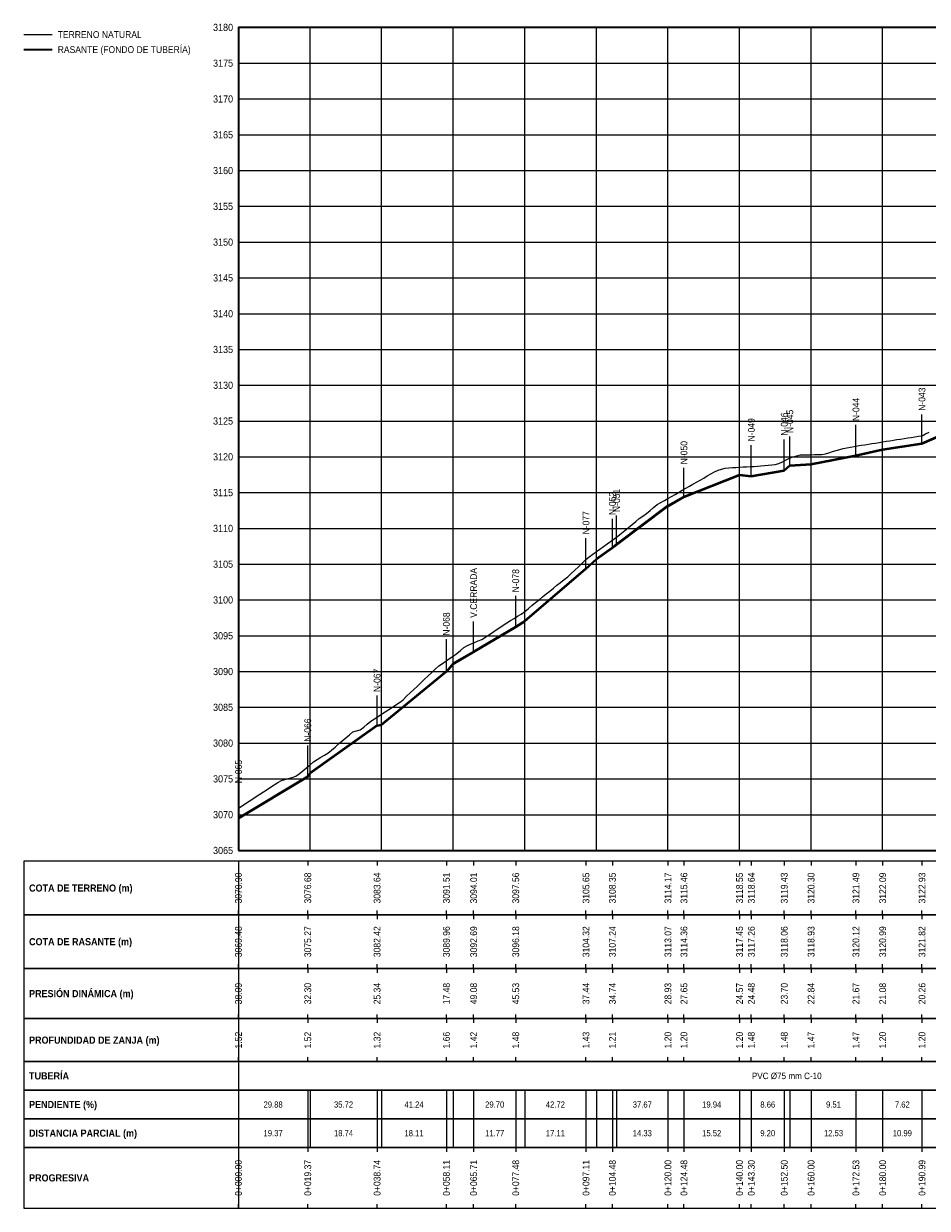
# Model space of a CAD drawing. Header units: metres. Extents: x 295850 to 310263, y 8095845 to 8104014.
# Tile 47 of 78: x 297677 to 297929, y 8098900 to 8099231. Entities that reach past the tile are written whole.
import ezdxf
from ezdxf.enums import TextEntityAlignment as Align

# ---------------------------------------------------------------- set-up
doc = ezdxf.new("R2010")
doc.units = ezdxf.units.M
for name, color, linetype, lineweight in [('PERF-BANDAS', 7, 'Continuous', 18), ('PERF-EST', 6, 'Continuous', 18), ('PERF-GRILLA', 252, 'Continuous', 9), ('PERF-MARCO', 7, 'Continuous', 35), ('PERF-RASANTE', 1, 'Continuous', 35), ('PERF-TERRENO', 32, 'Continuous', 25), ('PERF-TXT', 7, 'Continuous', 18)]:
    doc.layers.add(name, color=color, linetype=linetype, lineweight=lineweight)
doc.styles.add('ARIAL', font='arial.ttf')
doc.styles.add('ARIAL-B', font='arialbd.ttf')

# ---------------------------------------------------------------- blocks, each defined once
blk = doc.blocks.new('PERFIL_CALLE_N_18')
at = {"layer": 'PERF-BANDAS'}
for p, q in [((297736.79, 8098997), (297736.79, 8098982)), ((297736.79, 8098997), (297736.79, 8098995.8)), ((297756.16, 8098997), (297756.16, 8098995.8)), ((297775.53, 8098997), (297775.53, 8098995.8)), ((297794.9, 8098997), (297794.9, 8098995.8)), ((297802.5, 8098997), (297802.5, 8098995.8)), ((297814.27, 8098997), (297814.27, 8098995.8)), ((297833.9, 8098997), (297833.9, 8098995.8)), ((297841.27, 8098997), (297841.27, 8098995.8)), ((297856.79, 8098997), (297856.79, 8098995.8)), ((297861.27, 8098997), (297861.27, 8098995.8)), ((297876.79, 8098997), (297876.79, 8098995.8)), ((297880.09, 8098997), (297880.09, 8098995.8)), ((297889.29, 8098997), (297889.29, 8098995.8)), ((297896.79, 8098997), (297896.79, 8098995.8)), ((297909.32, 8098997), (297909.32, 8098995.8)), ((297916.79, 8098997), (297916.79, 8098995.8)), ((297927.78, 8098997), (297927.78, 8098995.8)), ((297736.79, 8098982), (297736.79, 8098983.2)), ((297736.79, 8098982), (297736.79, 8098967)), ((297736.79, 8098982), (297736.79, 8098980.8)), ((297756.16, 8098982), (297756.16, 8098983.2)), ((297756.16, 8098982), (297756.16, 8098980.8)), ((297775.53, 8098982), (297775.53, 8098983.2)), ((297775.53, 8098982), (297775.53, 8098980.8)), ((297794.9, 8098982), (297794.9, 8098983.2)), ((297794.9, 8098982), (297794.9, 8098980.8)), ((297802.5, 8098982), (297802.5, 8098983.2)), ((297802.5, 8098982), (297802.5, 8098980.8)), ((297814.27, 8098982), (297814.27, 8098983.2)), ((297814.27, 8098982), (297814.27, 8098980.8)), ((297833.9, 8098982), (297833.9, 8098983.2)), ((297833.9, 8098982), (297833.9, 8098980.8)), ((297841.27, 8098982), (297841.27, 8098983.2)), ((297841.27, 8098982), (297841.27, 8098980.8)), ((297856.79, 8098982), (297856.79, 8098983.2)), ((297856.79, 8098982), (297856.79, 8098980.8)), ((297861.27, 8098982), (297861.27, 8098983.2)), ((297861.27, 8098982), (297861.27, 8098980.8)), ((297876.79, 8098982), (297876.79, 8098983.2)), ((297876.79, 8098982), (297876.79, 8098980.8)), ((297880.09, 8098982), (297880.09, 8098983.2)), ((297880.09, 8098982), (297880.09, 8098980.8)), ((297889.29, 8098982), (297889.29, 8098983.2)), ((297889.29, 8098982), (297889.29, 8098980.8)), ((297896.79, 8098982), (297896.79, 8098983.2)), ((297896.79, 8098982), (297896.79, 8098980.8)), ((297909.32, 8098982), (297909.32, 8098983.2)), ((297909.32, 8098982), (297909.32, 8098980.8)), ((297916.79, 8098982), (297916.79, 8098983.2)), ((297916.79, 8098982), (297916.79, 8098980.8)), ((297927.78, 8098982), (297927.78, 8098983.2)), ((297927.78, 8098982), (297927.78, 8098980.8)), ((297736.79, 8098967), (297736.79, 8098968.2)), ((297756.16, 8098967), (297756.16, 8098968.2)), ((297775.53, 8098967), (297775.53, 8098968.2)), ((297794.9, 8098967), (297794.9, 8098968.2)), ((297802.5, 8098967), (297802.5, 8098968.2)), ((297814.27, 8098967), (297814.27, 8098968.2)), ((297833.9, 8098967), (297833.9, 8098968.2)), ((297841.27, 8098967), (297841.27, 8098968.2)), ((297856.79, 8098967), (297856.79, 8098968.2)), ((297861.27, 8098967), (297861.27, 8098968.2)), ((297876.79, 8098967), (297876.79, 8098968.2)), ((297880.09, 8098967), (297880.09, 8098968.2)), ((297889.29, 8098967), (297889.29, 8098968.2)), ((297896.79, 8098967), (297896.79, 8098968.2)), ((297909.32, 8098967), (297909.32, 8098968.2)), ((297916.79, 8098967), (297916.79, 8098968.2)), ((297927.78, 8098967), (297927.78, 8098968.2)), ((297736.79, 8098967), (297736.79, 8098953)), ((297736.79, 8098967), (297736.79, 8098965.8)), ((297756.16, 8098967), (297756.16, 8098965.8)), ((297775.53, 8098967), (297775.53, 8098965.8)), ((297794.9, 8098967), (297794.9, 8098965.8)), ((297802.5, 8098967), (297802.5, 8098965.8)), ((297814.27, 8098967), (297814.27, 8098965.8)), ((297833.9, 8098967), (297833.9, 8098965.8)), ((297841.27, 8098967), (297841.27, 8098965.8)), ((297856.79, 8098967), (297856.79, 8098965.8)), ((297861.27, 8098967), (297861.27, 8098965.8)), ((297876.79, 8098967), (297876.79, 8098965.8)), ((297880.09, 8098967), (297880.09, 8098965.8)), ((297889.29, 8098967), (297889.29, 8098965.8)), ((297896.79, 8098967), (297896.79, 8098965.8)), ((297909.32, 8098967), (297909.32, 8098965.8)), ((297916.79, 8098967), (297916.79, 8098965.8)), ((297927.78, 8098967), (297927.78, 8098965.8)), ((297736.79, 8098953), (297736.79, 8098954.2)), ((297736.79, 8098953), (297736.79, 8098941)), ((297736.79, 8098953), (297736.79, 8098951.8)), ((297756.16, 8098953), (297756.16, 8098954.2)), ((297756.16, 8098953), (297756.16, 8098951.8)), ((297775.53, 8098953), (297775.53, 8098954.2)), ((297775.53, 8098953), (297775.53, 8098951.8)), ((297794.9, 8098953), (297794.9, 8098954.2)), ((297794.9, 8098953), (297794.9, 8098951.8)), ((297802.5, 8098953), (297802.5, 8098954.2)), ((297802.5, 8098953), (297802.5, 8098951.8)), ((297814.27, 8098953), (297814.27, 8098954.2)), ((297814.27, 8098953), (297814.27, 8098951.8)), ((297833.9, 8098953), (297833.9, 8098954.2)), ((297833.9, 8098953), (297833.9, 8098951.8)), ((297841.27, 8098953), (297841.27, 8098954.2)), ((297841.27, 8098953), (297841.27, 8098951.8)), ((297856.79, 8098953), (297856.79, 8098954.2)), ((297856.79, 8098953), (297856.79, 8098951.8)), ((297861.27, 8098953), (297861.27, 8098954.2)), ((297861.27, 8098953), (297861.27, 8098951.8)), ((297876.79, 8098953), (297876.79, 8098954.2)), ((297876.79, 8098953), (297876.79, 8098951.8)), ((297880.09, 8098953), (297880.09, 8098954.2)), ((297880.09, 8098953), (297880.09, 8098951.8)), ((297889.29, 8098953), (297889.29, 8098954.2)), ((297889.29, 8098953), (297889.29, 8098951.8)), ((297896.79, 8098953), (297896.79, 8098954.2)), ((297896.79, 8098953), (297896.79, 8098951.8)), ((297909.32, 8098953), (297909.32, 8098954.2)), ((297909.32, 8098953), (297909.32, 8098951.8)), ((297916.79, 8098953), (297916.79, 8098954.2)), ((297916.79, 8098953), (297916.79, 8098951.8)), ((297927.78, 8098953), (297927.78, 8098954.2)), ((297927.78, 8098953), (297927.78, 8098951.8)), ((297736.79, 8098941), (297736.79, 8098942.2)), ((297756.16, 8098941), (297756.16, 8098942.2)), ((297775.53, 8098941), (297775.53, 8098942.2)), ((297794.9, 8098941), (297794.9, 8098942.2)), ((297802.5, 8098941), (297802.5, 8098942.2)), ((297814.27, 8098941), (297814.27, 8098942.2)), ((297833.9, 8098941), (297833.9, 8098942.2)), ((297841.27, 8098941), (297841.27, 8098942.2)), ((297856.79, 8098941), (297856.79, 8098942.2)), ((297861.27, 8098941), (297861.27, 8098942.2)), ((297876.79, 8098941), (297876.79, 8098942.2)), ((297880.09, 8098941), (297880.09, 8098942.2)), ((297889.29, 8098941), (297889.29, 8098942.2)), ((297896.79, 8098941), (297896.79, 8098942.2)), ((297909.32, 8098941), (297909.32, 8098942.2)), ((297916.79, 8098941), (297916.79, 8098942.2)), ((297927.78, 8098941), (297927.78, 8098942.2)), ((297736.79, 8098941), (297736.79, 8098933)), ((297736.79, 8098933), (297736.79, 8098925)), ((297756.16, 8098933), (297756.16, 8098925)), ((297756.79, 8098933), (297756.79, 8098925)), ((297775.53, 8098933), (297775.53, 8098925)), ((297776.79, 8098933), (297776.79, 8098925)), ((297794.9, 8098933), (297794.9, 8098925)), ((297796.79, 8098933), (297796.79, 8098925)), ((297802.5, 8098933), (297802.5, 8098925)), ((297814.27, 8098933), (297814.27, 8098925)), ((297816.79, 8098933), (297816.79, 8098925)), ((297833.9, 8098933), (297833.9, 8098925)), ((297836.79, 8098933), (297836.79, 8098925)), ((297841.27, 8098933), (297841.27, 8098925)), ((297842.46, 8098933), (297842.46, 8098925)), ((297856.79, 8098933), (297856.79, 8098925)), ((297861.27, 8098933), (297861.27, 8098925)), ((297876.79, 8098933), (297876.79, 8098925)), ((297880.09, 8098933), (297880.09, 8098925)), ((297889.29, 8098933), (297889.29, 8098925)), ((297890.86, 8098933), (297890.86, 8098925)), ((297896.79, 8098933), (297896.79, 8098925)), ((297909.32, 8098933), (297909.32, 8098925)), ((297916.79, 8098933), (297916.79, 8098925)), ((297927.78, 8098933), (297927.78, 8098925)), ((297736.79, 8098925), (297736.79, 8098917)), ((297756.16, 8098925), (297756.16, 8098917)), ((297756.79, 8098925), (297756.79, 8098917)), ((297775.53, 8098925), (297775.53, 8098917)), ((297776.79, 8098925), (297776.79, 8098917)), ((297794.9, 8098925), (297794.9, 8098917)), ((297796.79, 8098925), (297796.79, 8098917)), ((297802.5, 8098925), (297802.5, 8098917)), ((297814.27, 8098925), (297814.27, 8098917)), ((297816.79, 8098925), (297816.79, 8098917)), ((297833.9, 8098925), (297833.9, 8098917)), ((297836.79, 8098925), (297836.79, 8098917)), ((297841.27, 8098925), (297841.27, 8098917)), ((297842.46, 8098925), (297842.46, 8098917)), ((297856.79, 8098925), (297856.79, 8098917)), ((297861.27, 8098925), (297861.27, 8098917)), ((297876.79, 8098925), (297876.79, 8098917)), ((297880.09, 8098925), (297880.09, 8098917)), ((297889.29, 8098925), (297889.29, 8098917)), ((297890.86, 8098925), (297890.86, 8098917)), ((297896.79, 8098925), (297896.79, 8098917)), ((297909.32, 8098925), (297909.32, 8098917)), ((297916.79, 8098925), (297916.79, 8098917)), ((297927.78, 8098925), (297927.78, 8098917)), ((297736.79, 8098917), (297736.79, 8098900)), ((297736.79, 8098917), (297736.79, 8098915.8)), ((297756.16, 8098917), (297756.16, 8098915.8)), ((297775.53, 8098917), (297775.53, 8098915.8)), ((297794.9, 8098917), (297794.9, 8098915.8)), ((297802.5, 8098917), (297802.5, 8098915.8)), ((297814.27, 8098917), (297814.27, 8098915.8)), ((297833.9, 8098917), (297833.9, 8098915.8)), ((297841.27, 8098917), (297841.27, 8098915.8)), ((297856.79, 8098917), (297856.79, 8098915.8)), ((297861.27, 8098917), (297861.27, 8098915.8)), ((297876.79, 8098917), (297876.79, 8098915.8)), ((297880.09, 8098917), (297880.09, 8098915.8)), ((297889.29, 8098917), (297889.29, 8098915.8)), ((297896.79, 8098917), (297896.79, 8098915.8)), ((297909.32, 8098917), (297909.32, 8098915.8)), ((297916.79, 8098917), (297916.79, 8098915.8)), ((297927.78, 8098917), (297927.78, 8098915.8)), ((297736.79, 8098900), (297736.79, 8098901.2)), ((297756.16, 8098900), (297756.16, 8098901.2)), ((297775.53, 8098900), (297775.53, 8098901.2)), ((297794.9, 8098900), (297794.9, 8098901.2)), ((297802.5, 8098900), (297802.5, 8098901.2)), ((297814.27, 8098900), (297814.27, 8098901.2)), ((297833.9, 8098900), (297833.9, 8098901.2)), ((297841.27, 8098900), (297841.27, 8098901.2)), ((297856.79, 8098900), (297856.79, 8098901.2)), ((297861.27, 8098900), (297861.27, 8098901.2)), ((297876.79, 8098900), (297876.79, 8098901.2)), ((297880.09, 8098900), (297880.09, 8098901.2)), ((297889.29, 8098900), (297889.29, 8098901.2)), ((297896.79, 8098900), (297896.79, 8098901.2)), ((297909.32, 8098900), (297909.32, 8098901.2)), ((297916.79, 8098900), (297916.79, 8098901.2)), ((297927.78, 8098900), (297927.78, 8098901.2))]:
    blk.add_line(p, q, dxfattribs=at)
for points in [[(297676.79, 8098982), (298182.78, 8098982), (298182.78, 8098997), (297676.79, 8098997)], [(297676.79, 8098967), (298182.78, 8098967), (298182.78, 8098982), (297676.79, 8098982)], [(297676.79, 8098953), (298182.78, 8098953), (298182.78, 8098967), (297676.79, 8098967)], [(297676.79, 8098941), (298182.78, 8098941), (298182.78, 8098953), (297676.79, 8098953)], [(297676.79, 8098933), (298182.78, 8098933), (298182.78, 8098941), (297676.79, 8098941)], [(297676.79, 8098925), (298182.78, 8098925), (298182.78, 8098933), (297676.79, 8098933)], [(297676.79, 8098917), (298182.78, 8098917), (298182.78, 8098925), (297676.79, 8098925)], [(297676.79, 8098900), (298182.78, 8098900), (298182.78, 8098917), (297676.79, 8098917)]]:
    blk.add_lwpolyline(points, close=True, dxfattribs=at)
at = {"layer": 'PERF-EST'}
for p, q in [((297927.78, 8099113.65), (297927.78, 8099121.85)), ((297909.32, 8099110.24), (297909.32, 8099118.98)), ((297889.29, 8099106.11), (297889.29, 8099114.87)), ((297890.86, 8099107.45), (297890.86, 8099115.65)), ((297880.09, 8099104.52), (297880.09, 8099113.28)), ((297861.27, 8099098.71), (297861.27, 8099106.91)), ((297841.27, 8099084.48), (297841.27, 8099092.69)), ((297842.46, 8099085.35), (297842.46, 8099093.56)), ((297833.9, 8099078.63), (297833.9, 8099087.3)), ((297814.27, 8099062.36), (297814.27, 8099071.12)), ((297802.5, 8099055.37), (297802.5, 8099064.02)), ((297794.9, 8099049.91), (297794.9, 8099059.03)), ((297775.53, 8099034.84), (297775.53, 8099043.28)), ((297756.16, 8099020.53), (297756.16, 8099029.37)), ((297736.79, 8099008.96), (297736.79, 8099017.79))]:
    blk.add_line(p, q, dxfattribs=at)
at = {"layer": 'PERF-GRILLA'}
for p, q in [((297736.79, 8099230), (298182.78, 8099230)), ((297736.79, 8099000), (297736.79, 8099230)), ((297756.79, 8099000), (297756.79, 8099230)), ((297776.79, 8099000), (297776.79, 8099230)), ((297796.79, 8099000), (297796.79, 8099230)), ((297816.79, 8099000), (297816.79, 8099230)), ((297836.79, 8099000), (297836.79, 8099230)), ((297856.79, 8099000), (297856.79, 8099230)), ((297876.79, 8099000), (297876.79, 8099230)), ((297896.79, 8099000), (297896.79, 8099230)), ((297916.79, 8099000), (297916.79, 8099230)), ((297736.79, 8099220), (298182.78, 8099220)), ((297736.79, 8099210), (298182.78, 8099210)), ((297736.79, 8099200), (298182.78, 8099200)), ((297736.79, 8099190), (298182.78, 8099190)), ((297736.79, 8099180), (298182.78, 8099180)), ((297736.79, 8099170), (298182.78, 8099170)), ((297736.79, 8099160), (298182.78, 8099160)), ((297736.79, 8099150), (298182.78, 8099150)), ((297736.79, 8099140), (298182.78, 8099140)), ((297736.79, 8099130), (298182.78, 8099130)), ((297736.79, 8099120), (298182.78, 8099120)), ((297736.79, 8099110), (298182.78, 8099110)), ((297736.79, 8099100), (298182.78, 8099100)), ((297736.79, 8099090), (298182.78, 8099090)), ((297736.79, 8099080), (298182.78, 8099080)), ((297736.79, 8099070), (298182.78, 8099070)), ((297736.79, 8099060), (298182.78, 8099060)), ((297736.79, 8099050), (298182.78, 8099050)), ((297736.79, 8099040), (298182.78, 8099040)), ((297736.79, 8099030), (298182.78, 8099030)), ((297736.79, 8099020), (298182.78, 8099020)), ((297736.79, 8099010), (298182.78, 8099010)), ((297736.79, 8099000), (298182.78, 8099000))]:
    blk.add_line(p, q, dxfattribs=at)
at = {"layer": 'PERF-MARCO'}
blk.add_lwpolyline([(297736.79, 8099000), (298182.78, 8099000), (298182.78, 8099230), (297736.79, 8099230)], close=True, dxfattribs=at)
at = {"layer": 'PERF-RASANTE'}
blk.add_line((297676.79, 8099223.8), (297684.79, 8099223.8), dxfattribs=at)
at = {"layer": 'PERF-RASANTE', "color": 5}
blk.add_lwpolyline([(297736.79, 8099009.16), (297756.16, 8099020.73), (297756.79, 8099021.66), (297775.53, 8099035.04), (297776.79, 8099035.17), (297794.9, 8099050.11), (297796.79, 8099052.3), (297802.5, 8099055.57), (297814.27, 8099062.57), (297816.79, 8099064.21), (297833.9, 8099078.83), (297836.79, 8099081.51), (297841.27, 8099084.68), (297842.46, 8099085.55), (297856.79, 8099096.35), (297861.27, 8099098.91), (297876.79, 8099105.1), (297880.09, 8099104.72), (297889.29, 8099106.31), (297890.86, 8099107.65), (297896.79, 8099108.06), (297909.32, 8099110.44), (297916.79, 8099112.17), (297927.78, 8099113.85), (297936.79, 8099117.78)], dxfattribs=at)
at = {"layer": 'PERF-RASANTE'}
blk.add_lwpolyline([(297736.79, 8099008.96), (297756.16, 8099020.53), (297756.79, 8099021.46), (297775.53, 8099034.84), (297776.79, 8099034.97), (297794.9, 8099049.91), (297796.79, 8099052.1), (297802.5, 8099055.37), (297814.27, 8099062.37), (297816.79, 8099064.01), (297833.9, 8099078.63), (297836.79, 8099081.31), (297841.27, 8099084.48), (297842.46, 8099085.35), (297856.79, 8099096.15), (297861.27, 8099098.71), (297876.79, 8099104.9), (297880.09, 8099104.52), (297889.29, 8099106.11), (297890.86, 8099107.45), (297896.79, 8099107.86), (297909.32, 8099110.24), (297916.79, 8099111.97), (297927.78, 8099113.65), (297936.79, 8099117.58)], dxfattribs=at)
at = {"layer": 'PERF-TERRENO'}
blk.add_line((297676.79, 8099228), (297684.79, 8099228), dxfattribs=at)
blk.add_lwpolyline([(297736.79, 8099011.79), (297737.79, 8099012.45), (297738.79, 8099013.11), (297739.79, 8099013.77), (297740.79, 8099014.42), (297741.79, 8099015.08), (297742.79, 8099015.74), (297743.79, 8099016.4), (297744.79, 8099017.06), (297745.79, 8099017.71), (297746.79, 8099018.37), (297747.79, 8099019.03), (297748.79, 8099019.56), (297749.79, 8099019.85), (297750.79, 8099020.14), (297751.79, 8099020.43), (297752.79, 8099020.72), (297753.79, 8099021.37), (297754.79, 8099022.21), (297755.79, 8099023.06), (297756.79, 8099023.9), (297757.79, 8099024.74), (297758.79, 8099025.44), (297759.79, 8099026.04), (297760.79, 8099026.63), (297761.79, 8099027.23), (297762.79, 8099028.05), (297763.79, 8099028.9), (297764.79, 8099029.75), (297765.79, 8099030.6), (297766.79, 8099031.44), (297767.79, 8099032.29), (297768.79, 8099033.12), (297769.79, 8099033.44), (297770.79, 8099033.75), (297771.79, 8099034.42), (297772.79, 8099035.28), (297773.79, 8099036.14), (297774.79, 8099036.81), (297775.79, 8099037.45), (297776.79, 8099038.09), (297777.79, 8099038.73), (297778.79, 8099039.37), (297779.79, 8099040.02), (297780.79, 8099040.66), (297781.79, 8099041.3), (297782.79, 8099042.13), (297783.79, 8099043.08), (297784.79, 8099044.03), (297785.79, 8099044.98), (297786.79, 8099045.93), (297787.79, 8099046.88), (297788.79, 8099047.83), (297789.79, 8099048.78), (297790.79, 8099049.73), (297791.79, 8099050.68), (297792.79, 8099051.61), (297793.79, 8099052.28), (297794.79, 8099052.96), (297795.79, 8099053.63), (297796.79, 8099054.3), (297797.79, 8099055.02), (297798.79, 8099055.88), (297799.79, 8099056.75), (297800.79, 8099057.32), (297801.79, 8099057.73), (297802.79, 8099058.14), (297803.79, 8099058.55), (297804.79, 8099058.96), (297805.79, 8099059.6), (297806.79, 8099060.27), (297807.79, 8099060.94), (297808.79, 8099061.61), (297809.79, 8099062.27), (297810.79, 8099062.94), (297811.79, 8099063.59), (297812.79, 8099064.22), (297813.79, 8099064.84), (297814.79, 8099065.44), (297815.79, 8099066.02), (297816.79, 8099066.8), (297817.79, 8099067.61), (297818.79, 8099068.43), (297819.79, 8099069.25), (297820.79, 8099070.07), (297821.79, 8099070.89), (297822.79, 8099071.69), (297823.79, 8099072.49), (297824.79, 8099073.29), (297825.79, 8099074.09), (297826.79, 8099074.9), (297827.79, 8099075.7), (297828.79, 8099076.5), (297829.79, 8099077.37), (297830.79, 8099078.33), (297831.79, 8099079.29), (297832.79, 8099080.24), (297833.79, 8099081.2), (297834.79, 8099082.09), (297835.79, 8099082.8), (297836.79, 8099083.51), (297837.79, 8099084.22), (297838.79, 8099084.93), (297839.79, 8099085.64), (297840.79, 8099086.35), (297841.79, 8099087.06), (297842.79, 8099087.81), (297843.79, 8099088.63), (297844.79, 8099089.45), (297845.79, 8099090.27), (297846.79, 8099091.09), (297847.79, 8099091.91), (297848.79, 8099092.73), (297849.79, 8099093.46), (297850.79, 8099094.17), (297851.79, 8099095), (297852.79, 8099095.84), (297853.79, 8099096.63), (297854.79, 8099097.2), (297855.79, 8099097.78), (297856.79, 8099098.35), (297857.79, 8099098.92), (297858.79, 8099099.49), (297859.79, 8099100.07), (297860.79, 8099100.64), (297861.79, 8099101.21), (297862.79, 8099101.78), (297863.79, 8099102.36), (297864.79, 8099102.93), (297865.79, 8099103.5), (297866.79, 8099104.08), (297867.79, 8099104.65), (297868.79, 8099105.22), (297869.79, 8099105.8), (297870.79, 8099106.3), (297871.79, 8099106.56), (297872.79, 8099106.83), (297873.79, 8099106.95), (297874.79, 8099107), (297875.79, 8099107.05), (297876.79, 8099107.11), (297877.79, 8099107.16), (297878.79, 8099107.21), (297879.79, 8099107.26), (297880.79, 8099107.33), (297881.79, 8099107.41), (297882.79, 8099107.49), (297883.79, 8099107.57), (297884.79, 8099107.64), (297885.79, 8099107.72), (297886.79, 8099107.88), (297887.79, 8099108.17), (297888.79, 8099108.62), (297889.79, 8099109.12), (297890.79, 8099109.63), (297891.79, 8099109.98), (297892.79, 8099110.32), (297893.79, 8099110.51), (297894.79, 8099110.54), (297895.79, 8099110.57), (297896.79, 8099110.6), (297897.79, 8099110.63), (297898.79, 8099110.66), (297899.79, 8099110.69), (297900.79, 8099110.82), (297901.79, 8099111.14), (297902.79, 8099111.46), (297903.79, 8099111.78), (297904.79, 8099112.09), (297905.79, 8099112.37), (297906.79, 8099112.55), (297907.79, 8099112.72), (297908.79, 8099112.89), (297909.79, 8099113.06), (297910.79, 8099113.23), (297911.79, 8099113.39), (297912.79, 8099113.55), (297913.79, 8099113.7), (297914.79, 8099113.86), (297915.79, 8099114.02), (297916.79, 8099114.17), (297917.79, 8099114.33), (297918.79, 8099114.49), (297919.79, 8099114.64), (297920.79, 8099114.8), (297921.79, 8099114.96), (297922.79, 8099115.11), (297923.79, 8099115.27), (297924.79, 8099115.43), (297925.79, 8099115.58), (297926.79, 8099115.74), (297927.79, 8099115.85), (297928.79, 8099116.39), (297929.79, 8099116.93)], dxfattribs=at)
at = {"layer": 'PERF-EST', "style": 'ARIAL', "width": 0.9}
for s, p in [('N-043', (297927.78, 8099122.85)), ('N-044', (297909.32, 8099119.98)), ('N-049', (297880.09, 8099114.28)), ('N-046', (297889.29, 8099115.87)), ('N-045', (297890.86, 8099116.65)), ('N-050', (297861.27, 8099107.91)), ('N-051', (297842.46, 8099094.56)), ('N-052', (297841.27, 8099093.69)), ('N-077', (297833.9, 8099088.3)), ('N-078', (297814.27, 8099072.12)), ('V.CERRADA', (297802.5, 8099065.02)), ('N-068', (297794.9, 8099060.03)), ('N-067', (297775.53, 8099044.28)), ('N-066', (297756.16, 8099030.37)), ('N-065', (297736.79, 8099018.79))]:
    blk.add_text(s, height=1.9, rotation=90, dxfattribs=at).set_placement(p, align=Align.MIDDLE_LEFT)
at = {"layer": 'PERF-TXT', "style": 'ARIAL', "width": 0.9}
for s, p in [('3180', (297735.29, 8099230)), ('3175', (297735.29, 8099220)), ('3170', (297735.29, 8099210)), ('3165', (297735.29, 8099200)), ('3160', (297735.29, 8099190)), ('3155', (297735.29, 8099180)), ('3150', (297735.29, 8099170)), ('3145', (297735.29, 8099160)), ('3140', (297735.29, 8099150)), ('3135', (297735.29, 8099140)), ('3130', (297735.29, 8099130)), ('3125', (297735.29, 8099120)), ('3120', (297735.29, 8099110)), ('3115', (297735.29, 8099100)), ('3110', (297735.29, 8099090)), ('3105', (297735.29, 8099080)), ('3100', (297735.29, 8099070)), ('3095', (297735.29, 8099060)), ('3090', (297735.29, 8099050)), ('3085', (297735.29, 8099040)), ('3080', (297735.29, 8099030)), ('3075', (297735.29, 8099020)), ('3070', (297735.29, 8099010)), ('3065', (297735.29, 8099000))]:
    blk.add_text(s, height=2, dxfattribs=at).set_placement(p, align=Align.MIDDLE_RIGHT)
at = {"layer": 'PERF-TXT', "width": 0.9}
for s, height, style, p in [('TERRENO NATURAL', 1.9, 'ARIAL', (297686.29, 8099228)), ('RASANTE (FONDO DE TUBERÍA)', 1.9, 'ARIAL', (297686.29, 8099223.8)), ('COTA DE TERRENO (m)', 2, 'ARIAL-B', (297678.29, 8098989.5)), ('COTA DE RASANTE (m)', 2, 'ARIAL-B', (297678.29, 8098974.5)), ('PRESIÓN DINÁMICA (m)', 2, 'ARIAL-B', (297678.29, 8098960)), ('PROFUNDIDAD DE ZANJA (m)', 2, 'ARIAL-B', (297678.29, 8098947)), ('TUBERÍA', 2, 'ARIAL-B', (297678.29, 8098937)), ('PENDIENTE (%)', 2, 'ARIAL-B', (297678.29, 8098929)), ('DISTANCIA PARCIAL (m)', 2, 'ARIAL-B', (297678.29, 8098921)), ('PROGRESIVA', 2, 'ARIAL-B', (297678.29, 8098908.5))]:
    blk.add_text(s, height=height, dxfattribs=dict(at, style=style)).set_placement(p, align=Align.MIDDLE_LEFT)
at = {"layer": 'PERF-TXT', "style": 'ARIAL', "width": 0.9}
for s, p in [('3070.90', (297736.79, 8098989.5)), ('3076.68', (297756.16, 8098989.5)), ('3083.64', (297775.53, 8098989.5)), ('3091.51', (297794.9, 8098989.5)), ('3094.01', (297802.5, 8098989.5)), ('3097.56', (297814.27, 8098989.5)), ('3105.65', (297833.9, 8098989.5)), ('3108.35', (297841.27, 8098989.5)), ('3114.17', (297856.79, 8098989.5)), ('3115.46', (297861.27, 8098989.5)), ('3118.55', (297876.79, 8098989.5)), ('3118.64', (297880.09, 8098989.5)), ('3119.43', (297889.29, 8098989.5)), ('3120.30', (297896.79, 8098989.5)), ('3121.49', (297909.32, 8098989.5)), ('3122.09', (297916.79, 8098989.5)), ('3122.93', (297927.78, 8098989.5)), ('3069.48', (297736.79, 8098974.5)), ('3075.27', (297756.16, 8098974.5)), ('3082.42', (297775.53, 8098974.5)), ('3089.96', (297794.9, 8098974.5)), ('3092.69', (297802.5, 8098974.5)), ('3096.18', (297814.27, 8098974.5)), ('3104.32', (297833.9, 8098974.5)), ('3107.24', (297841.27, 8098974.5)), ('3113.07', (297856.79, 8098974.5)), ('3114.36', (297861.27, 8098974.5)), ('3117.45', (297876.79, 8098974.5)), ('3117.26', (297880.09, 8098974.5)), ('3118.06', (297889.29, 8098974.5)), ('3118.93', (297896.79, 8098974.5)), ('3120.12', (297909.32, 8098974.5)), ('3120.99', (297916.79, 8098974.5)), ('3121.82', (297927.78, 8098974.5)), ('38.09', (297736.79, 8098960)), ('32.30', (297756.16, 8098960)), ('25.34', (297775.53, 8098960)), ('17.48', (297794.9, 8098960)), ('49.08', (297802.5, 8098960)), ('45.53', (297814.27, 8098960)), ('37.44', (297833.9, 8098960)), ('34.74', (297841.27, 8098960)), ('28.93', (297856.79, 8098960)), ('27.65', (297861.27, 8098960)), ('24.57', (297876.79, 8098960)), ('24.48', (297880.09, 8098960)), ('23.70', (297889.29, 8098960)), ('22.84', (297896.79, 8098960)), ('21.67', (297909.32, 8098960)), ('21.08', (297916.79, 8098960)), ('20.26', (297927.78, 8098960)), ('1.52', (297736.79, 8098947)), ('1.52', (297756.16, 8098947)), ('1.32', (297775.53, 8098947)), ('1.66', (297794.9, 8098947)), ('1.42', (297802.5, 8098947)), ('1.48', (297814.27, 8098947)), ('1.43', (297833.9, 8098947)), ('1.21', (297841.27, 8098947)), ('1.20', (297856.79, 8098947)), ('1.20', (297861.27, 8098947)), ('1.20', (297876.79, 8098947)), ('1.48', (297880.09, 8098947)), ('1.48', (297889.29, 8098947)), ('1.47', (297896.79, 8098947)), ('1.47', (297909.32, 8098947)), ('1.20', (297916.79, 8098947)), ('1.20', (297927.78, 8098947)), ('0+000.00', (297736.79, 8098908.5)), ('0+019.37', (297756.16, 8098908.5)), ('0+038.74', (297775.53, 8098908.5)), ('0+058.11', (297794.9, 8098908.5)), ('0+065.71', (297802.5, 8098908.5)), ('0+077.48', (297814.27, 8098908.5)), ('0+097.11', (297833.9, 8098908.5)), ('0+104.48', (297841.27, 8098908.5)), ('0+120.00', (297856.79, 8098908.5)), ('0+124.48', (297861.27, 8098908.5)), ('0+140.00', (297876.79, 8098908.5)), ('0+143.30', (297880.09, 8098908.5)), ('0+152.50', (297889.29, 8098908.5)), ('0+160.00', (297896.79, 8098908.5)), ('0+172.53', (297909.32, 8098908.5)), ('0+180.00', (297916.79, 8098908.5)), ('0+190.99', (297927.78, 8098908.5))]:
    blk.add_text(s, height=1.9, rotation=90, dxfattribs=at).set_placement(p, align=Align.MIDDLE_CENTER)
for s, height, p in [('PVC Ø75 mm C-10', 1.8, (297889.99, 8098937)), ('29.88', 1.7, (297746.48, 8098929)), ('35.72', 1.7, (297766.16, 8098929)), ('41.24', 1.7, (297785.85, 8098929)), ('29.70', 1.7, (297808.39, 8098929)), ('42.72', 1.7, (297825.35, 8098929)), ('37.67', 1.7, (297849.63, 8098929)), ('19.94', 1.7, (297869.03, 8098929)), ('8.66', 1.7, (297884.69, 8098929)), ('9.51', 1.7, (297903.06, 8098929)), ('7.62', 1.7, (297922.29, 8098929)), ('19.37', 1.7, (297746.48, 8098921)), ('18.74', 1.7, (297766.16, 8098921)), ('18.11', 1.7, (297785.85, 8098921)), ('11.77', 1.7, (297808.39, 8098921)), ('17.11', 1.7, (297825.35, 8098921)), ('14.33', 1.7, (297849.63, 8098921)), ('15.52', 1.7, (297869.03, 8098921)), ('9.20', 1.7, (297884.69, 8098921)), ('12.53', 1.7, (297903.06, 8098921)), ('10.99', 1.7, (297922.29, 8098921))]:
    blk.add_text(s, height=height, dxfattribs=at).set_placement(p, align=Align.MIDDLE_CENTER)

msp = doc.modelspace()

# ---------------------------------------------------------------- block references
at = {"layer": 'PERF-MARCO'}
msp.add_blockref('PERFIL_CALLE_N_18', (0, 0), dxfattribs=at)

doc.saveas('drawing.dxf')
